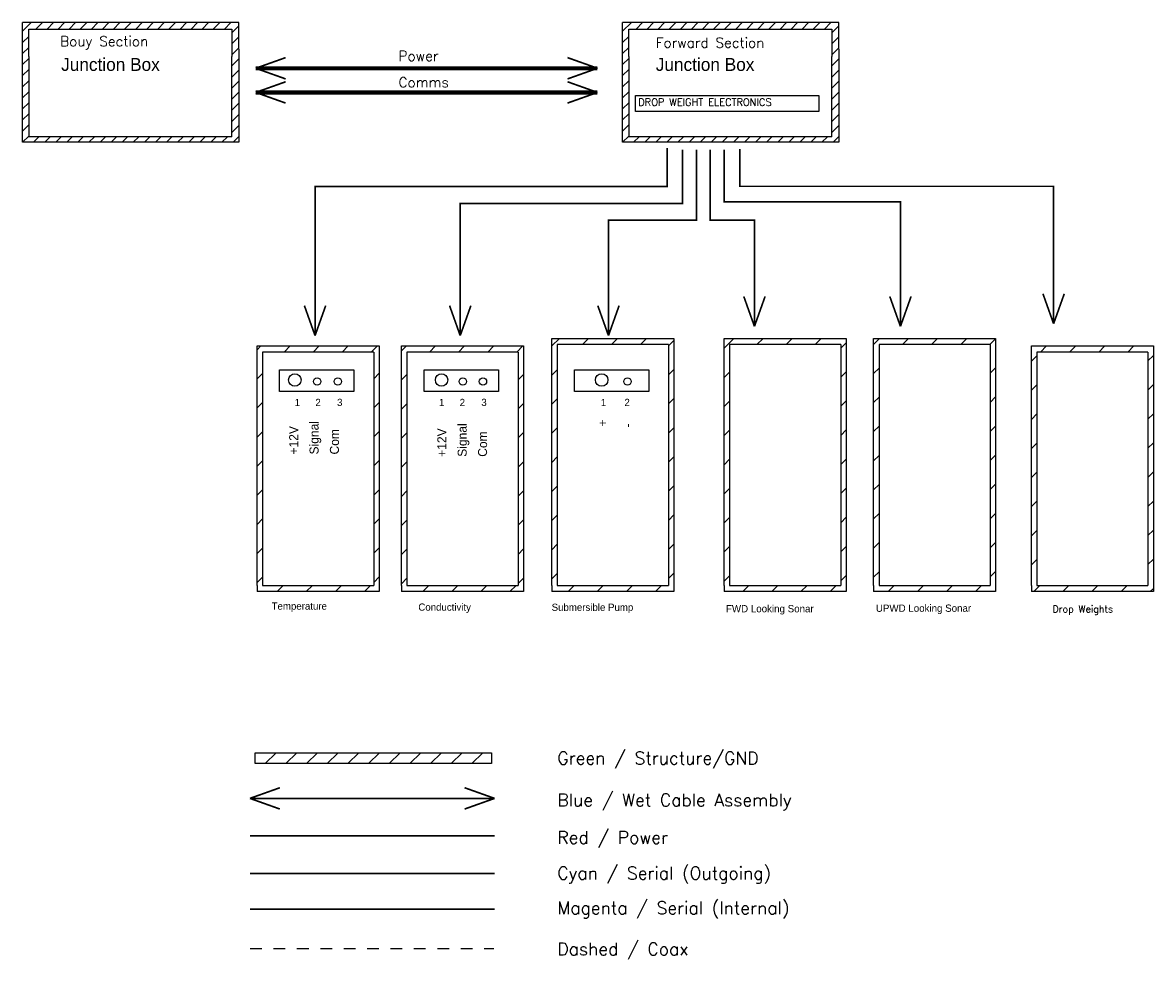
# Model space of a CAD drawing. Extents: x 2.6 to 26, y 0.9 to 19.9.
# Tile 2 of 3: x 16.3 to 26, y 0.9 to 8.9. Entities that reach past the tile are written whole.
import ezdxf

# ---------------------------------------------------------------- set-up
doc = ezdxf.new("R2010")
doc.units = 0
doc.header["$MEASUREMENT"] = 0
doc.linetypes.add('ACAD_ISO03W100', pattern=[30, 12, -18])
doc.layers.get('0').update_dxf_attribs({"linetype": 'CONTINUOUS'})
doc.styles.add('ADESK1', font='romans')
pattern_1 = [(45, (-8.12996, -4.37616), (-0.1243922, 0.1243922), [])]

msp = doc.modelspace()

# ---------------------------------------------------------------- hatches: boundary and pattern name
h = msp.add_hatch()
h.set_pattern_fill('ANSI31', color=3, scale=0.535904, style=0)
h.set_pattern_definition([(45, (23.29464, 13.29622), (-0.04736764, 0.04736764), [])])
h.paths.add_polyline_path([(16.3021, 8.936), (16.3021, 8.7027), (16.3021, 7.9133), (18.1501, 7.9133), (18.1501, 8.7077), (18.1501, 8.936)])
h.paths.add_polyline_path([(18.0901, 8.8811), (18.0901, 8.6476), (18.0901, 7.9594), (16.3539, 7.9594), (16.3539, 8.6476), (16.3539, 8.8811)], flags=16)
h = msp.add_hatch()
h.set_pattern_fill('ANSI31', color=3, scale=0.535904, style=0)
h.set_pattern_definition([(45, (28.42512, 13.29622), (-0.04736764, 0.04736764), [])])
h.paths.add_polyline_path([(21.4326, 8.936), (21.4326, 8.7027), (21.4326, 7.9133), (23.2806, 7.9133), (23.2806, 8.7077), (23.2806, 8.936)])
h.paths.add_polyline_path([(23.2205, 8.8811), (23.2205, 8.6476), (23.2205, 7.9594), (21.4844, 7.9594), (21.4844, 8.6476), (21.4844, 8.8811)], flags=16)
h = msp.add_hatch()
h.set_pattern_fill('ANSI31', color=3, scale=1.407337, style=0)
h.set_pattern_definition(pattern_1)
h.paths.add_polyline_path([(21.8707, 6.2352), (20.8277, 6.2352), (20.8277, 4.1232), (20.8277, 4.0714), (21.8707, 4.0714), (21.8707, 4.1232)])
h.paths.add_polyline_path([(21.8246, 4.1232), (20.8738, 4.1232), (20.8738, 6.1834), (21.8246, 6.1834)], flags=16)
h = msp.add_hatch()
h.set_pattern_fill('ANSI31', color=3, scale=1.407337, style=0)
h.set_pattern_definition(pattern_1)
h.paths.add_polyline_path([(23.5783, 4.1232), (23.5783, 4.0714), (24.6213, 4.0714), (24.6213, 4.1232), (24.6213, 6.2352), (23.5783, 6.2352)])
h.paths.add_polyline_path([(23.6244, 6.1834), (24.5752, 6.1834), (24.5752, 4.1232), (23.6244, 4.1232)], flags=16)
h.paths.add_polyline_path([(23.3436, 6.2352), (22.3006, 6.2352), (22.3006, 4.1232), (22.3006, 4.0714), (23.3436, 4.0714), (23.3436, 4.1232)])
h.paths.add_polyline_path([(23.2976, 4.1232), (22.3467, 4.1232), (22.3467, 6.1834), (23.2976, 6.1834)], flags=16)
h = msp.add_hatch()
h.set_pattern_fill('ANSI31', color=3, scale=1.407337, style=0)
h.set_pattern_definition(pattern_1)
h.paths.add_polyline_path([(19.3503, 6.1717), (18.3073, 6.1717), (18.3073, 4.1232), (18.3073, 4.0714), (19.3503, 4.0714), (19.3503, 4.1232)])
h.paths.add_polyline_path([(19.3042, 4.1232), (18.3534, 4.1232), (18.3534, 6.1199), (19.3042, 6.1199)], flags=16)
h = msp.add_hatch()
h.set_pattern_fill('ANSI31', color=3, scale=1.407337, style=0)
h.set_pattern_definition(pattern_1)
h.paths.add_polyline_path([(19.542, 4.1232), (19.542, 4.0714), (20.585, 4.0714), (20.585, 4.1232), (20.585, 6.1717), (19.542, 6.1717)])
h.paths.add_polyline_path([(19.5881, 6.1199), (20.5389, 6.1199), (20.5389, 4.1232), (19.5881, 4.1232)], flags=16)
h = msp.add_hatch()
h.set_pattern_fill('ANSI31', color=3, scale=1.407337, style=0)
h.set_pattern_definition(pattern_1)
h.paths.add_polyline_path([(24.9274, 4.1232), (24.9274, 4.0714), (25.9704, 4.0714), (25.9704, 4.1232), (25.9704, 6.1717), (24.9274, 6.1717)])
h.paths.add_polyline_path([(24.9735, 6.1199), (25.9243, 6.1199), (25.9243, 4.1232), (24.9735, 4.1232)], flags=16)
at = {"ltscale": 0.003}
h = msp.add_hatch(dxfattribs=at)
h.set_pattern_fill('ANSI31', color=3, style=0)
h.set_pattern_definition([(45, (-1.0976, -0.43227), (-0.08838835, 0.08838835), [])])
h.paths.add_polyline_path([(20.3102, 2.6017), (20.3102, 2.6944), (18.2909, 2.6944), (18.2909, 2.6017)])

# ---------------------------------------------------------------- linework, layer by layer
for p, q in [((18.1501, 8.936), (16.3021, 8.936)), ((16.3021, 8.7027), (16.3021, 8.936)), ((18.1501, 8.7077), (18.1501, 8.936)), ((21.4326, 8.7027), (21.4326, 8.936)), ((23.2806, 8.936), (21.4326, 8.936)), ((23.2806, 8.7077), (23.2806, 8.936)), ((16.3539, 8.8811), (18.0901, 8.8811)), ((16.3539, 8.6476), (16.3539, 8.8811)), ((18.0901, 8.8811), (18.0901, 8.6476)), ((21.4844, 8.6476), (21.4844, 8.8811)), ((21.4844, 8.8811), (23.2205, 8.8811)), ((23.2205, 8.8811), (23.2205, 8.6476)), ((18.1501, 8.7077), (18.1501, 7.9133)), ((23.2806, 8.7077), (23.2806, 7.9133)), ((16.3539, 8.6476), (16.3539, 7.9594)), ((18.0901, 7.9594), (18.0901, 8.6476)), ((21.4844, 8.6476), (21.4844, 7.9594)), ((23.2205, 7.9594), (23.2205, 8.6476)), ((18.0901, 7.9594), (16.3539, 7.9594)), ((23.2205, 7.9594), (21.4844, 7.9594)), ((18.3534, 6.1199), (18.3534, 4.1232)), ((19.3042, 6.1199), (18.3534, 6.1199)), ((19.3042, 6.1199), (19.3042, 4.1232)), ((19.5881, 6.1199), (19.5881, 4.1232)), ((20.5389, 6.1199), (19.5881, 6.1199)), ((20.5389, 6.1199), (20.5389, 4.1232)), ((20.8738, 6.1834), (20.8738, 4.1232)), ((21.8246, 6.1834), (20.8738, 6.1834)), ((21.8246, 6.1834), (21.8246, 4.1232)), ((22.3467, 6.1834), (22.3467, 4.1232)), ((23.2976, 6.1834), (22.3467, 6.1834)), ((23.2976, 6.1834), (23.2976, 4.1232)), ((24.5752, 6.1834), (23.6244, 6.1834)), ((23.6244, 6.1834), (23.6244, 4.1232)), ((24.5752, 6.1834), (24.5752, 4.1232)), ((24.9735, 6.1199), (24.9735, 4.1232)), ((25.9243, 6.1199), (24.9735, 6.1199)), ((25.9243, 6.1199), (25.9243, 4.1232)), ((18.3073, 4.1232), (18.3073, 4.0714)), ((18.3534, 4.1232), (19.3042, 4.1232)), ((19.3503, 4.1232), (19.3503, 4.0714)), ((19.542, 4.1232), (19.542, 4.0714)), ((19.5881, 4.1232), (20.5389, 4.1232)), ((20.585, 4.1232), (20.585, 4.0714)), ((20.8277, 4.1232), (20.8277, 4.0714)), ((20.8738, 4.1232), (21.8246, 4.1232)), ((21.8707, 4.1232), (21.8707, 4.0714)), ((22.3006, 4.1232), (22.3006, 4.0714)), ((22.3467, 4.1232), (23.2976, 4.1232)), ((23.3436, 4.1232), (23.3436, 4.0714)), ((23.5783, 4.1232), (23.5783, 4.0714)), ((23.6244, 4.1232), (24.5752, 4.1232)), ((24.6213, 4.1232), (24.6213, 4.0714)), ((24.9274, 4.1232), (24.9274, 4.0714)), ((24.9735, 4.1232), (25.9243, 4.1232)), ((25.9704, 4.1232), (25.9704, 4.0714))]:
    msp.add_line(p, q)
at = {"color": 6, "linetype": 'ACAD_ISO03W100', "ltscale": 0.003}
msp.add_line((18.2481, 1.0209), (20.3316, 1.0209), dxfattribs=at)
for points in [[(18.1501, 7.9133), (16.3021, 7.9133), (16.3021, 8.7027)], [(23.2806, 7.9133), (21.4326, 7.9133), (21.4326, 8.7027)], [(20.8277, 4.1232), (20.8277, 6.2352), (21.8707, 6.2352), (21.8707, 4.1232)], [(22.3006, 4.1232), (22.3006, 6.2352), (23.3436, 6.2352), (23.3436, 4.1232)], [(23.5783, 4.1232), (23.5783, 6.2352), (24.6213, 6.2352), (24.6213, 4.1232)], [(18.3073, 4.1232), (18.3073, 6.1717), (19.3503, 6.1717), (19.3503, 4.1232)], [(19.542, 4.1232), (19.542, 6.1717), (20.585, 6.1717), (20.585, 4.1232)], [(24.9274, 4.1232), (24.9274, 6.1717), (25.9704, 6.1717), (25.9704, 4.1232)], [(19.3503, 4.0714), (18.3073, 4.0714)], [(20.585, 4.0714), (19.542, 4.0714)], [(21.8707, 4.0714), (20.8277, 4.0714)], [(23.3436, 4.0714), (22.3006, 4.0714)], [(24.6213, 4.0714), (23.5783, 4.0714)], [(25.9704, 4.0714), (24.9274, 4.0714)]]:
    msp.add_lwpolyline(points)
at = {"color": 5}
for points, const_width in [([(18.2951, 8.5457), (18.5509, 8.6368)], 0.0143), ([(21.2172, 8.5457), (20.9613, 8.6368)], 0.0143), ([(18.2951, 8.5457), (21.2172, 8.5457)], 0.0357), ([(18.2951, 8.5457), (18.5509, 8.4546)], 0.0143), ([(21.2172, 8.5457), (20.9613, 8.4546)], 0.0143), ([(18.2951, 8.3392), (18.5509, 8.4303)], 0.0143), ([(21.2172, 8.3392), (20.9613, 8.4303)], 0.0143), ([(18.2951, 8.3392), (21.2172, 8.3392)], 0.0357), ([(18.2951, 8.3392), (18.5509, 8.2481)], 0.0143), ([(21.2172, 8.3392), (20.9613, 8.2481)], 0.0143), ([(18.8024, 6.97), (18.8024, 7.5346), (21.8135, 7.5346), (21.8135, 7.8628)], 0.0143), ([(20.0437, 6.97), (20.0437, 7.3902), (21.9449, 7.3902), (21.9449, 7.8497)], 0.0143), ([(21.3111, 6.97), (21.3111, 7.2458), (22.0632, 7.2458), (22.0632, 7.8497)], 0.0143), ([(22.5593, 6.97), (22.5593, 7.2458), (22.1814, 7.2458), (22.1814, 7.8497)], 0.0143), ([(23.8076, 6.97), (23.8076, 7.4033), (22.2997, 7.4033), (22.2997, 7.8497)], 0.0143), ([(25.1172, 6.3619), (25.1172, 7.5364), (22.4341, 7.5364), (22.4341, 7.8567)], 0.0134), ([(18.8024, 6.2603), (18.8024, 6.97)], 0.0143), ([(20.0437, 6.2603), (20.0437, 6.97)], 0.0143), ([(21.3111, 6.2603), (21.3111, 6.97)], 0.0143), ([(22.5593, 6.3391), (22.5593, 6.97)], 0.0143), ([(23.8076, 6.3391), (23.8076, 6.97)], 0.0143), ([(22.5593, 6.3391), (22.4682, 6.595)], 0.0143), ([(22.5593, 6.3391), (22.6505, 6.595)], 0.0143), ([(23.8076, 6.3391), (23.7165, 6.595)], 0.0143), ([(23.8076, 6.3391), (23.8987, 6.595)], 0.0143), ([(25.1172, 6.3619), (25.0261, 6.6178)], 0.0143), ([(25.1172, 6.3619), (25.2084, 6.6178)], 0.0143), ([(18.8024, 6.2603), (18.7113, 6.5162)], 0.0143), ([(18.8024, 6.2603), (18.8935, 6.5162)], 0.0143), ([(20.0437, 6.2603), (19.9526, 6.5162)], 0.0143), ([(20.0437, 6.2603), (20.1348, 6.5162)], 0.0143), ([(21.3111, 6.2603), (21.22, 6.5162)], 0.0143), ([(21.3111, 6.2603), (21.4022, 6.5162)], 0.0143), ([(18.2458, 2.3037), (18.5016, 2.3948)], 0.0143), ([(20.3373, 2.3037), (20.0814, 2.3948)], 0.0143), ([(18.2458, 2.3037), (18.5016, 2.2126)], 0.0143), ([(20.3373, 2.3037), (20.0814, 2.2126)], 0.0143)]:
    msp.add_lwpolyline(points, dxfattribs=dict(at, const_width=const_width))
for points in [[(21.5431, 8.3138), (23.1107, 8.3138), (23.1107, 8.1756), (21.5431, 8.1756)], [(18.4974, 5.9689), (19.1335, 5.9689), (19.1335, 5.7835), (18.4974, 5.7835)], [(19.7342, 5.9689), (20.3703, 5.9689), (20.3703, 5.7835), (19.7342, 5.7835)], [(21.0198, 5.9689), (21.6559, 5.9689), (21.6559, 5.7835), (21.0198, 5.7835)]]:
    msp.add_lwpolyline(points, close=True)
at = {"linetype": 'ACAD_ISO03W100'}
msp.add_lwpolyline([(18.2909, 2.6944), (20.3102, 2.6944), (20.3102, 2.6017), (18.2909, 2.6017)], close=True, dxfattribs=at)
at = {"color": 5, "ltscale": 0.003, "const_width": 0.0137}
msp.add_lwpolyline([(18.2458, 2.3037), (20.3373, 2.3037)], dxfattribs=at)
at = {"color": 1, "ltscale": 0.003, "const_width": 0.0137}
msp.add_lwpolyline([(18.2458, 1.9839), (20.3373, 1.9839)], dxfattribs=at)
at = {"color": 4, "ltscale": 0.003, "const_width": 0.0137}
msp.add_lwpolyline([(18.2458, 1.6606), (20.3373, 1.6606)], dxfattribs=at)
at = {"color": 6, "ltscale": 0.003, "const_width": 0.0137}
msp.add_lwpolyline([(18.2458, 1.356), (20.3373, 1.356)], dxfattribs=at)
for centre, radius in [((18.6298, 5.8807), 0.053), ((18.8198, 5.8674), 0.0314), ((18.9972, 5.8674), 0.0314), ((19.884, 5.8807), 0.053), ((20.0653, 5.8674), 0.0314), ((20.2381, 5.8674), 0.0314), ((21.2534, 5.8807), 0.053), ((21.4745, 5.8674), 0.0314)]:
    msp.add_circle(centre, radius)

# ---------------------------------------------------------------- texts
at = {"style": 'ADESK1'}
for s, height, p in [('Bouy Section', 0.085648, (16.6234, 8.7336)), ('Forward Section', 0.085648, (21.7158, 8.7213)), ('Power', 0.08565, (19.5162, 8.6078)), ('Comms', 0.08565, (19.5162, 8.3829)), ('Drop Weights', 0.058886, (25.108, 3.8929))]:
    msp.add_text(s, height=height, dxfattribs=at).set_placement(p)
for s, height, p in [('Junction Box', 0.110151, (16.6316, 8.5232)), ('Junction Box', 0.110151, (21.7157, 8.5232)), ('1', 0.0618, (18.6287, 5.6578)), ('2', 0.0618, (18.8054, 5.6578)), ('3', 0.0618, (18.9909, 5.6583)), ('1', 0.0618, (19.8621, 5.6578)), ('2', 0.0618, (20.0388, 5.6578)), ('3', 0.0618, (20.2243, 5.6583)), ('1', 0.0618, (21.2459, 5.6578)), ('2', 0.0618, (21.4477, 5.6578)), ('Temperature', 0.061787, (18.4312, 3.9169)), ('Conductivity', 0.061787, (19.6857, 3.9081)), ('Submersible Pump', 0.061787, (20.8254, 3.9066)), ('UPWD Looking Sonar', 0.062297, (23.5975, 3.8987)), ('FWD Looking Sonar', 0.062297, (22.3157, 3.8944))]:
    msp.add_text(s, height=height).set_placement(p)
at = {"ltscale": 0.003, "style": 'ADESK1'}
for s, height, p in [('DROP WEIGHT ELECTRONICS', 0.061422, (21.5662, 8.2255)), ('Green / Structure/GND', 0.107647, (20.8742, 2.5948)), ('Blue / Wet Cable Assembly', 0.107647, (20.8742, 2.2359)), ('Red / Power ', 0.107647, (20.8742, 1.9156)), ('Cyan / Serial (Outgoing)', 0.107647, (20.8742, 1.6106)), ('Magenta / Serial (Internal)', 0.107647, (20.8742, 1.3133)), ('Dashed / Coax ', 0.107647, (20.8742, 0.9621))]:
    msp.add_text(s, height=height, dxfattribs=at).set_placement(p)
for s, height, p in [('Signal', 0.07693, (18.8324, 5.2438)), ('Signal', 0.07693, (20.099, 5.2242)), ('+', 0.0769, (21.2991, 5.4825)), ('+12V', 0.07693, (18.6583, 5.2438)), ('Com', 0.07693, (19.0066, 5.2438)), ('+12V', 0.07693, (19.9249, 5.2242)), ('Com', 0.07693, (20.2732, 5.2242)), ('-', 0.0769, (21.5116, 5.4748))]:
    msp.add_text(s, height=height, rotation=90).set_placement(p)

doc.saveas('drawing.dxf')
